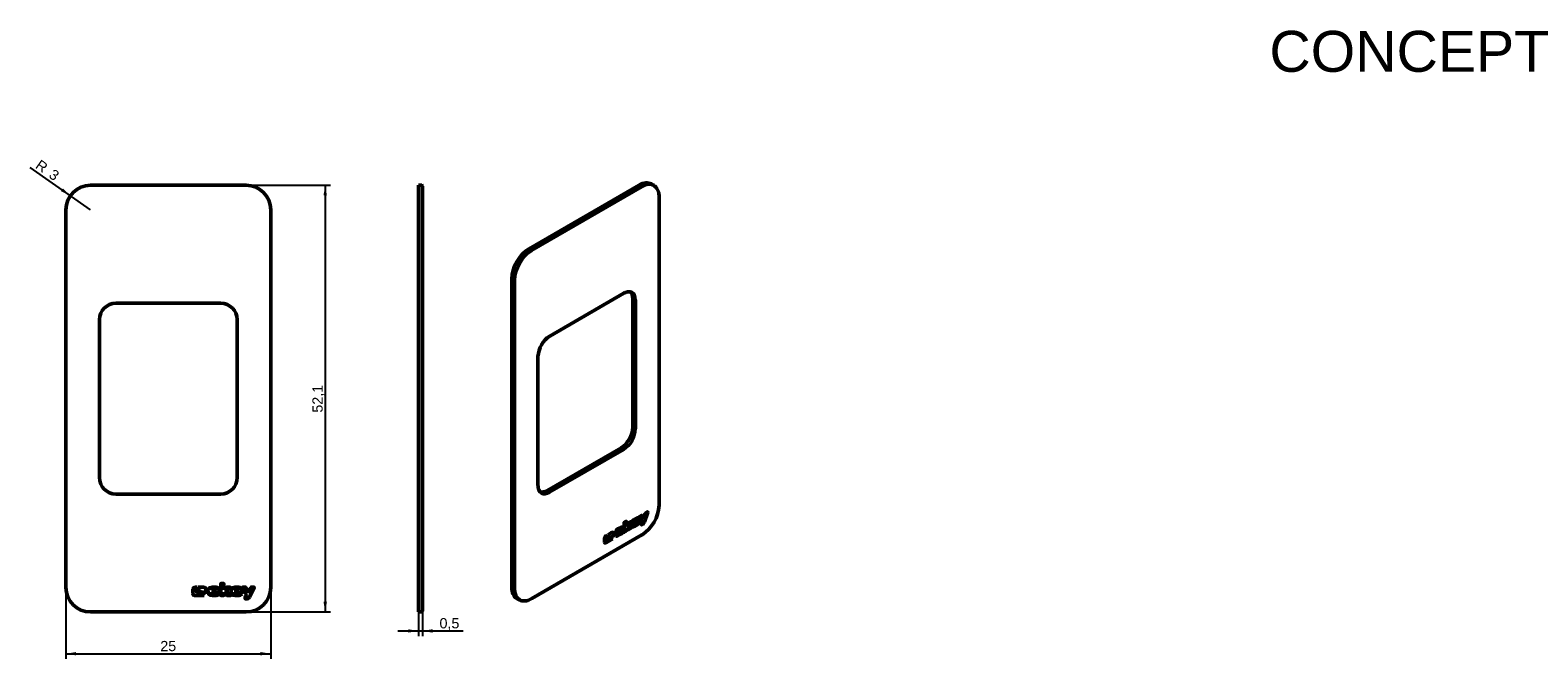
# Model space of a CAD drawing. Header units: millimetres. Extents: x 32 to 400, y 138 to 292.
import ezdxf
from ezdxf.entities.mleader import LeaderData, LeaderLine
from ezdxf.enums import TextEntityAlignment as Align
from ezdxf.math import Vec2, Vec3

# ---------------------------------------------------------------- set-up
doc = ezdxf.new("R2010")
doc.units = ezdxf.units.MM
doc.layers.add('0040_007_EKEY_DL', color=7, linetype='Continuous')
doc.layers.add('Default', color=7, linetype='Continuous')
doc.styles.add('SEACAD_Arial', font='arial.ttf')
doc.dimstyles.new('ISO', dxfattribs={"dimtxt": 2.5, "dimasz": 2.5, "dimexe": 1.25, "dimexo": 0, "dimtad": 1, "dimlfac": 0.5, "dimtxsty": 'SEACAD_Arial', "dimblk1": '_SE_FILLED', "dimblk2": '_SE_FILLED', "dimsah": 1, "dimcen": 1.25, "dimadec": 0, "dimazin": 0, "dimtfac": 0.5, "dimtdec": 3, "dimtmove": 0, "dimatfit": 3, "dimfxl": 1, "dimarcsym": 0})

# ---------------------------------------------------------------- blocks, each defined once
blk = doc.blocks.new('_DOT')
at = {"color": 0}
blk.add_line((0, 0), (-1, 0), dxfattribs=at)
at = {"color": 0, "const_width": 0.333}
blk.add_lwpolyline([(-0.1665, 0, 1), (0.1665, 0, 1)], format="xyb", close=True, dxfattribs=at)
blk = doc.blocks.new('DMBLK42')
at = {"layer": 'Default', "linetype": 'Continuous', "lineweight": 25}
for points in [[(104.19, 251.13), (103.77, 253.63), (103.35, 251.13)], [(104.19, 151.93), (103.35, 151.93), (103.77, 149.43)]]:
    blk.add_hatch(color=176, dxfattribs=at).paths.add_polyline_path(points)
at = {"layer": 'Default', "color": 176, "linetype": 'Continuous', "lineweight": 25}
for p, q in [((84.47, 253.63), (105.02, 253.63)), ((103.77, 253.63), (103.77, 149.43)), ((65.47, 149.43), (105.02, 149.43))]:
    blk.add_line(p, q, dxfattribs=at)
at = {"layer": 'Default', "color": 176, "linetype": 'Continuous', "lineweight": 25, "style": 'SEACAD_Arial'}
blk.add_text('52,1', height=2.5, rotation=90, dxfattribs=at).set_placement((100.65, 198.1), align=Align.TOP_LEFT)
blk = doc.blocks.new('_SE_FILLED')
at = {"color": 0}
blk.add_line((0, 0), (-1, 0), dxfattribs=at)
blk.add_solid([(0, 0), (-1, -0.1665), (-1, 0.1665), (0, 0)], dxfattribs=at)
blk = doc.blocks.new('DMBLK43')
at = {"layer": 'Default', "linetype": 'Continuous', "lineweight": 25}
for points in [[(42.97, 138.82), (42.97, 139.65), (40.47, 139.23)], [(87.97, 138.82), (90.47, 139.23), (87.97, 139.65)]]:
    blk.add_hatch(color=176, dxfattribs=at).paths.add_polyline_path(points)
at = {"layer": 'Default', "color": 176, "linetype": 'Continuous', "lineweight": 25}
for p, q in [((40.47, 155.43), (40.47, 137.98)), ((90.47, 155.43), (90.47, 137.98)), ((40.47, 139.23), (90.47, 139.23))]:
    blk.add_line(p, q, dxfattribs=at)
at = {"layer": 'Default', "color": 176, "linetype": 'Continuous', "lineweight": 25, "style": 'SEACAD_Arial'}
blk.add_text('25', height=2.5, dxfattribs=at).set_placement((63.51, 142.36), align=Align.TOP_LEFT)
blk = doc.blocks.new('DMBLK44')
at = {"layer": 'Default', "linetype": 'Continuous', "lineweight": 25}
for points in [[(124.02, 144.38), (126.52, 144.8), (124.02, 145.22)], [(130.02, 144.38), (130.02, 145.22), (127.52, 144.8)]]:
    blk.add_hatch(color=176, dxfattribs=at).paths.add_polyline_path(points)
at = {"layer": 'Default', "color": 176, "linetype": 'Continuous', "lineweight": 25}
for p, q in [((126.52, 155.43), (126.52, 143.55)), ((127.52, 155.43), (127.52, 143.55)), ((121.52, 144.8), (137.43, 144.8))]:
    blk.add_line(p, q, dxfattribs=at)
at = {"layer": 'Default', "color": 176, "linetype": 'Continuous', "lineweight": 25, "style": 'SEACAD_Arial'}
blk.add_text('0,5', height=2.5, dxfattribs=at).set_placement((131.67, 147.93), align=Align.TOP_LEFT)
blk = doc.blocks.new('DMBLK45')
at = {"layer": 'Default', "linetype": 'Continuous', "lineweight": 25}
blk.add_hatch(color=176, dxfattribs=at).paths.add_polyline_path([(39.28, 252.18), (41.56, 251.08), (39.76, 252.86)])
at = {"layer": 'Default', "color": 176, "linetype": 'Continuous', "lineweight": 25}
blk.add_line((46.47, 247.63), (31.74, 257.99), dxfattribs=at)
at = {"layer": 'Default', "color": 176, "linetype": 'Continuous', "lineweight": 25, "style": 'SEACAD_Arial'}
for s, p in [('R', (34.26, 260.04)), ('3', (37.53, 257.74))]:
    blk.add_text(s, height=2.5, rotation=324.8821, dxfattribs=at).set_placement(p, align=Align.TOP_LEFT)

msp = doc.modelspace()

# ---------------------------------------------------------------- linework, layer by layer
at = {"layer": '0040_007_EKEY_DL', "color": 7, "linetype": 'Continuous', "lineweight": 50}
for p, q in [((46.469, 253.628), (84.469, 253.628)), ((126.515, 247.628), (126.515, 253.628)), ((126.515, 253.628), (127.315, 253.628)), ((127.515, 253.428), (127.515, 247.628)), ((180.403, 253.643), (153.533, 238.13)), ((183.969, 253.614), (183.403, 253.94)), ((185.27, 175.505), (185.27, 250.786)), ((40.469, 155.428), (40.469, 247.628)), ((90.469, 247.628), (90.469, 155.428)), ((126.515, 247.628), (126.515, 155.428)), ((127.515, 247.628), (127.515, 155.428)), ((149.29, 230.781), (149.29, 155.5)), ((78.269, 224.828), (52.669, 224.828)), ((158.583, 216.809), (176.684, 227.261)), ((178.847, 225.964), (178.847, 194.447)), ((48.669, 220.828), (48.669, 182.228)), ((82.269, 182.228), (82.269, 220.828)), ((155.713, 180.322), (155.713, 211.839)), ((176.019, 189.548), (157.917, 179.097)), ((52.669, 178.228), (78.269, 178.228)), ((181.03, 173.05), (180.509, 172.749)), ((181.487, 172.128), (181.064, 173.045)), ((181.064, 173.045), (181.064, 173.045)), ((181.487, 172.128), (181.064, 173.045)), ((181.91, 173.533), (181.487, 172.128)), ((181.709, 171.461), (182.5, 173.84)), ((181.709, 171.461), (182.5, 173.84)), ((182.466, 173.879), (181.943, 173.577)), ((182.5, 173.84), (182.5, 173.84)), ((175.964, 169.51), (175.107, 169.015)), ((175.108, 168.648), (176.438, 169.416)), ((175.109, 168.648), (176.439, 169.416)), ((175.286, 169.323), (175.787, 169.612)), ((175.286, 169.322), (175.787, 169.612)), ((176.474, 169.722), (176.474, 169.722)), ((176.722, 171.242), (176.722, 168.932)), ((177.223, 171.573), (176.759, 171.304)), ((177.257, 169.241), (177.257, 169.875)), ((177.257, 169.875), (177.257, 169.874)), ((177.257, 169.241), (177.257, 169.874)), ((177.257, 169.874), (177.829, 169.542)), ((177.259, 170.337), (177.259, 171.552)), ((177.259, 170.337), (177.259, 171.552)), ((177.721, 171.14), (177.259, 170.337)), ((177.259, 170.337), (177.259, 170.337)), ((178.343, 171.51), (177.747, 171.166)), ((177.747, 170.412), (178.366, 171.451)), ((177.747, 170.412), (178.366, 171.451)), ((177.747, 170.412), (177.747, 170.412)), ((177.747, 170.353), (177.747, 170.353)), ((178.461, 169.965), (177.747, 170.353)), ((177.829, 169.542), (177.829, 169.542)), ((177.855, 169.545), (178.437, 169.881)), ((177.855, 169.545), (178.437, 169.881)), ((178.366, 171.451), (178.366, 171.451)), ((178.368, 171.511), (178.368, 171.511)), ((179.891, 171.775), (179.033, 171.279)), ((179.033, 170.914), (180.363, 171.682)), ((179.033, 170.914), (180.363, 171.682)), ((179.033, 171.28), (179.033, 171.341)), ((179.033, 171.279), (179.033, 171.341)), ((179.033, 171.28), (179.033, 171.279)), ((179.033, 170.914), (179.033, 170.914)), ((179.157, 171.558), (179.765, 171.909)), ((179.157, 171.558), (179.765, 171.909)), ((179.891, 171.836), (179.891, 171.775)), ((180.399, 171.988), (180.399, 171.988)), ((180.477, 172.672), (181.209, 171.357)), ((180.918, 171.066), (180.918, 170.737)), ((181.487, 172.128), (181.487, 172.128)), ((181.709, 171.461), (181.709, 171.461)), ((154.198, 152.714), (181.069, 168.228)), ((171.918, 166.531), (171.918, 167.376)), ((173.883, 167.252), (173.883, 167.252)), ((175.106, 169.015), (175.107, 169.015)), ((175.108, 168.648), (175.109, 168.648)), ((176.436, 169.085), (176.437, 169.085)), ((176.757, 168.911), (177.221, 169.179)), ((176.757, 168.911), (177.222, 169.179)), ((71.469, 153.937), (71.469, 154.972)), ((77.192, 154.725), (75.979, 154.725)), ((76.232, 154.975), (76.941, 154.975)), ((78.263, 156.31), (78.263, 153.481)), ((78.972, 156.361), (78.316, 156.361)), ((79.022, 154.822), (79.022, 156.31)), ((79.676, 155.479), (79.022, 154.822)), ((80.555, 155.493), (79.712, 155.493)), ((79.712, 154.569), (80.589, 155.403)), ((81.532, 154.722), (81.532, 154.797)), ((82.745, 154.722), (81.532, 154.722)), ((81.707, 154.975), (82.567, 154.975)), ((82.745, 154.797), (82.745, 154.722)), ((83.574, 155.406), (84.609, 153.278)), ((84.356, 155.479), (83.619, 155.479)), ((85.001, 154.026), (84.403, 155.448)), ((85.6, 155.448), (85.001, 154.026)), ((85.316, 153.052), (86.434, 155.406)), ((86.387, 155.479), (85.647, 155.479)), ((126.515, 149.428), (126.515, 155.428)), ((127.515, 155.428), (127.515, 149.628)), ((75.981, 154.274), (77.862, 154.274)), ((78.313, 153.431), (78.97, 153.431)), ((79.02, 153.481), (79.02, 154.257)), ((79.02, 154.257), (79.829, 153.445)), ((80.722, 153.517), (79.712, 154.496)), ((79.865, 153.431), (80.689, 153.431)), ((81.532, 154.274), (83.413, 154.274)), ((84.197, 153.128), (84.197, 152.724)), ((150.533, 152.754), (151.098, 152.427)), ((84.469, 149.428), (46.469, 149.428)), ((127.315, 149.428), (126.515, 149.428))]:
    msp.add_line(p, q, dxfattribs=at)
at = {"layer": '0040_007_EKEY_DL', "color": 7, "linetype": 'Continuous', "lineweight": 25}
for p, q in [((154.098, 237.803), (180.969, 253.317)), ((181.11, 253.072), (154.24, 237.558)), ((180.969, 253.317), (180.403, 253.643)), ((185.211, 175.423), (185.211, 250.704)), ((153.533, 238.13), (154.098, 237.803)), ((149.856, 230.455), (149.29, 230.781)), ((149.856, 155.174), (149.856, 230.455)), ((150.139, 230.455), (150.139, 155.174)), ((158.624, 216.901), (176.726, 227.352)), ((179.413, 225.637), (178.847, 225.964)), ((179.413, 194.121), (179.413, 225.637)), ((179.696, 225.637), (179.696, 194.121)), ((155.654, 180.24), (155.654, 211.757)), ((178.847, 194.447), (179.413, 194.121)), ((158.483, 178.771), (176.584, 189.222)), ((176.726, 188.977), (158.624, 178.526)), ((176.584, 189.222), (176.019, 189.548)), ((157.917, 179.097), (158.483, 178.771)), ((175.286, 169.323), (175.286, 169.322)), ((175.787, 169.612), (175.787, 169.612)), ((176.438, 169.416), (176.439, 169.416)), ((177.259, 171.552), (177.259, 171.552)), ((177.855, 169.545), (177.855, 169.545)), ((178.437, 169.881), (178.437, 169.881)), ((179.033, 171.341), (179.033, 171.341)), ((179.157, 171.558), (179.157, 171.558)), ((179.765, 171.909), (179.765, 171.909)), ((180.361, 171.353), (180.361, 171.353)), ((180.363, 171.682), (180.363, 171.682)), ((154.24, 152.806), (181.11, 168.319)), ((176.757, 168.911), (176.757, 168.911)), ((177.221, 169.179), (177.222, 169.179)), ((177.257, 169.241), (177.257, 169.241)), ((149.29, 155.5), (149.856, 155.174))]:
    msp.add_line(p, q, dxfattribs=at)
at = {"layer": '0040_007_EKEY_DL', "color": 7, "linetype": 'Continuous', "lineweight": 50}
for centre, radius, start, end in [((46.469, 247.628), 6, 90, 180), ((84.469, 247.628), 6, 0, 90), ((127.315, 253.428), 0.2, 0, 90), ((181.993, 251.032), 3.286, 355.70651, 46.36011), ((52.669, 220.828), 4, 90, 180), ((78.269, 220.828), 4, 0, 90), ((162.09, 211.47), 6.388, 123.30474, 176.69526), ((52.669, 182.228), 4, 180, 270), ((78.269, 182.228), 4, 270, 0), ((175.969, 176.023), 9.315, 303.19076, 356.80924), ((182.016, 173.488), 0.115, 129.03421, 156.85713), ((182.483, 173.851), 0.0328, 91.63108, 120.5515), ((175.496, 168.994), 0.39, 122.65426, 176.98101), ((175.496, 168.994), 0.39, 122.65426, 176.98101), ((176.799, 171.238), 0.0776, 121.14827, 177.06269), ((177.792, 171.096), 0.0831, 122.90172, 148.33346), ((179.305, 171.329), 0.272, 122.92642, 177.59487), ((179.305, 171.329), 0.272, 122.92642, 177.59487), ((-339.561, 1063.957), 1032.932, 300.152469, 300.219632), ((180.346, 171.376), 0.0278, 81.68326, 124.3388), ((180.71, 171.774), 0.682, 300.49172, 314.48112), ((181.149, 171.338), 0.063, 314.7563, 17.44793), ((172.695, 167.34), 0.779, 122.62379, 177.37621), ((158.319, 192.856), 28.51, 299.31054, 300.14829), ((176.421, 169.108), 0.0278, 81.68326, 124.3388), ((177.18, 169.244), 0.0767, 302.48731, 357.51269), ((177.18, 169.244), 0.0767, 302.48731, 357.51269), ((46.469, 155.428), 6, 180, 270), ((84.469, 155.428), 6, 270, 0), ((152.341, 155.447), 3.304, 254.26195, 304.20077), ((127.315, 149.628), 0.2, 270, 0)]:
    msp.add_arc(centre, radius, start, end, dxfattribs=at)
for centre, major_axis, start_param, end_param in [((180.403, 248.744), (-3, -5.196), 3.1415927, 3.9269908), ((180.969, 248.418), (-3, -5.196), 3.0452956, 3.2448068), ((153.533, 233.231), (-3, -5.196), 3.9269908, 5.4977871), ((176.019, 224.331), (-2, -3.464), 2.3561945, 3.0012266), ((176.019, 192.814), (-2, -3.464), 0.7853982, 2.3561945), ((157.917, 182.363), (2, 3.464), 3.2773282, 3.9269908), ((153.533, 157.95), (3, 5.196), 2.3561945, 3.1415927), ((154.098, 157.623), (3, 5.196), 3.0452956, 3.2448068)]:
    msp.add_ellipse(centre, major_axis=major_axis, ratio=0.5773503, start_param=start_param, end_param=end_param, dxfattribs=at)
at = {"layer": '0040_007_EKEY_DL', "color": 7, "linetype": 'Continuous', "lineweight": 25}
for centre, major_axis, start_param, end_param in [((180.969, 248.418), (-3, -5.196), 3.2448068, 3.9269908), ((180.969, 253.153), (0.1, -0.173), 0.7853982, 2.3561945), ((181.11, 248.336), (-2.9, -5.023), 2.3561945, 3.9269908), ((185.07, 250.786), (-0.2, 0), 2.3561945, 3.1417818), ((154.098, 232.904), (-3, -5.196), 3.9269908, 5.4977871), ((154.24, 232.823), (2.9, 5.023), 0.7853982, 2.3561945), ((154.098, 237.64), (-0.1, 0.173), 3.9269908, 5.4977871), ((149.997, 230.536), (-0.2, 0), 0.7853982, 2.3561945), ((176.584, 227.434), (-0.1, 0.173), 3.1415927, 3.9269908), ((176.726, 223.923), (-2.1, -3.637), 2.3561945, 3.9269908), ((176.584, 224.004), (-2, -3.464), 2.3561945, 3.1413352), ((179.554, 225.719), (-0.2, 0), 0.7853982, 2.3561945), ((158.624, 213.472), (-2.1, -3.637), 3.9269908, 5.4977871), ((158.483, 216.983), (-0.1, 0.173), 3.141973, 3.9269908), ((155.513, 211.839), (-0.2, 0), 2.3561945, 3.1414948), ((176.584, 192.488), (-2, -3.464), 0.7853982, 2.3561945), ((176.726, 192.406), (2.1, 3.637), 3.9269908, 5.4977871), ((179.554, 194.202), (-0.2, 0), 0.7853982, 2.3561945), ((176.584, 189.058), (-0.1, 0.173), 3.9269908, 5.4977871), ((155.513, 180.322), (-0.2, 0), 2.3561945, 3.1415927), ((158.624, 181.955), (2.1, 3.637), 2.3561945, 3.9269908), ((158.483, 182.037), (2, 3.464), 3.1413352, 3.9269908), ((158.483, 178.607), (-0.1, 0.173), 3.9269908, 5.4977871), ((181.11, 173.055), (-2.9, -5.023), 0.7853982, 2.3561945), ((185.07, 175.505), (-0.2, 0), 2.3561945, 3.1415927), ((180.969, 168.401), (-0.1, 0.173), 3.1415927, 3.9269908), ((154.098, 157.623), (3, 5.196), 2.3561945, 3.0452956), ((149.997, 155.255), (-0.2, 0), 0.7853982, 2.3561945), ((154.24, 157.542), (2.9, 5.023), 2.3561945, 3.9269908), ((154.098, 152.888), (-0.1, 0.173), 3.1417815, 3.9269908)]:
    msp.add_ellipse(centre, major_axis=major_axis, ratio=0.5773503, start_param=start_param, end_param=end_param, dxfattribs=at)
at = {"layer": '0040_007_EKEY_DL', "color": 7, "linetype": 'Continuous', "lineweight": 50}
for points, knots in [([(176.684, 227.261), (176.727, 227.285), (176.833, 227.344), (177.023, 227.436), (177.239, 227.52), (177.451, 227.583), (177.656, 227.623), (177.854, 227.641), (178.043, 227.637), (178.223, 227.611), (178.392, 227.562), (178.515, 227.511), (178.572, 227.474), (178.584, 227.466)], [0, 0, 0, 0, 0.0530673, 0.1542374, 0.2553693, 0.3565245, 0.4578375, 0.5595114, 0.6618268, 0.7651247, 0.869733, 0.9758024, 1, 1, 1, 1]), ([(156.483, 178.575), (156.44, 178.6), (156.357, 178.65), (156.229, 178.761), (156.108, 178.899), (156.002, 179.058), (155.911, 179.235), (155.837, 179.43), (155.78, 179.642), (155.739, 179.868), (155.717, 180.1), (155.714, 180.244), (155.713, 180.322)], [0, 0, 0, 0, 0.0831371, 0.1908347, 0.2976912, 0.4031795, 0.5072877, 0.6102959, 0.7125513, 0.8143549, 0.9159291, 1, 1, 1, 1]), ([(176.317, 170.133), (176.127, 170.233), (175.825, 170.043), (175.77, 170.011), (175.689, 169.964), (175.632, 169.931), (175.221, 169.694), (174.526, 169.293), (174.581, 168.664), (174.581, 168.523), (174.581, 168.566), (174.581, 168.389)], [0.08229351, 0.08229351, 0.08229351, 0.08229351, 0.25, 0.25, 0.25, 0.5, 0.5, 0.5, 0.75, 0.75, 1, 1, 1, 1]), ([(176.438, 169.416), (176.458, 169.427), (176.474, 169.454), (176.474, 169.477), (176.474, 169.559), (176.474, 169.641), (176.474, 169.722)], [0, 0, 0, 0, 0.5, 0.5, 0.5, 1, 1, 1, 1]), ([(176.439, 169.416), (176.458, 169.427), (176.474, 169.454), (176.474, 169.477), (176.474, 169.559), (176.474, 169.64), (176.474, 169.722)], [0, 0, 0, 0, 0.5, 0.5, 0.5, 1, 1, 1, 1]), ([(178.437, 169.881), (178.457, 169.893), (178.473, 169.92), (178.473, 169.943), (178.473, 169.954), (178.469, 169.963), (178.461, 169.965)], [0, 0, 0, 0, 0.5, 0.5, 0.5, 1, 1, 1, 1]), ([(178.437, 169.881), (178.457, 169.893), (178.473, 169.92), (178.473, 169.943), (178.473, 169.954), (178.469, 169.963), (178.461, 169.965)], [0, 0, 0, 0, 0.5, 0.5, 0.5, 1, 1, 1, 1]), ([(180.242, 172.399), (180.051, 172.499), (179.75, 172.309), (179.694, 172.277), (179.614, 172.23), (179.557, 172.197), (179.146, 171.96), (178.451, 171.559), (178.506, 170.93), (178.506, 170.789), (178.506, 170.832), (178.506, 170.655)], [0.08229351, 0.08229351, 0.08229351, 0.08229351, 0.25, 0.25, 0.25, 0.5, 0.5, 0.5, 0.75, 0.75, 1, 1, 1, 1]), ([(178.661, 170.193), (178.855, 170.093), (179.224, 170.338), (179.728, 170.629), (180.021, 170.798), (180.229, 171.034), (180.361, 171.353)], [0.16894424, 0.16894424, 0.16894424, 0.16894424, 0.5, 0.5, 0.5, 1, 1, 1, 1]), ([(178.661, 170.193), (178.855, 170.093), (179.224, 170.338), (179.728, 170.629), (180.021, 170.798), (180.23, 171.034), (180.361, 171.353)], [0.16894424, 0.16894424, 0.16894424, 0.16894424, 0.5, 0.5, 0.5, 1, 1, 1, 1]), ([(179.077, 170.735), (179.036, 170.753), (179.033, 170.801), (179.033, 170.816), (179.033, 170.834), (179.033, 170.866), (179.033, 170.914)], [0.22645101, 0.22645101, 0.22645101, 0.22645101, 0.5, 0.5, 0.5, 1, 1, 1, 1]), ([(179.283, 170.79), (179.041, 170.65), (179.033, 170.789), (179.033, 170.816), (179.033, 170.834), (179.033, 170.866), (179.033, 170.914)], [0, 0, 0, 0, 0.5, 0.5, 0.5, 1, 1, 1, 1]), ([(180.363, 171.682), (180.383, 171.693), (180.399, 171.72), (180.399, 171.743), (180.399, 171.825), (180.399, 171.907), (180.399, 171.988)], [0, 0, 0, 0, 0.5, 0.5, 0.5, 1, 1, 1, 1]), ([(180.363, 171.682), (180.383, 171.693), (180.399, 171.72), (180.399, 171.743), (180.399, 171.825), (180.399, 171.906), (180.399, 171.988)], [0, 0, 0, 0, 0.5, 0.5, 0.5, 1, 1, 1, 1]), ([(180.509, 172.749), (180.489, 172.738), (180.474, 172.711), (180.474, 172.688), (180.474, 172.681), (180.475, 172.678), (180.477, 172.672)], [0, 0, 0, 0, 0.5, 0.5, 0.5, 1, 1, 1, 1]), ([(180.918, 170.737), (180.918, 170.714), (180.934, 170.705), (180.954, 170.716), (181.026, 170.758), (181.099, 170.8), (181.17, 170.841), (181.292, 170.911), (181.561, 171.049), (181.709, 171.461)], [0, 0, 0, 0, 0.3333333, 0.3333333, 0.3333333, 0.6666667, 0.6666667, 0.6666667, 1, 1, 1, 1]), ([(181.056, 171.186), (181.022, 171.167), (180.987, 171.147), (180.954, 171.127), (180.934, 171.116), (180.918, 171.089), (180.918, 171.066)], [0, 0, 0, 0, 0.5, 0.5, 0.5, 1, 1, 1, 1]), ([(180.937, 170.711), (180.942, 170.711), (180.947, 170.713), (180.953, 170.716), (181.026, 170.758), (181.099, 170.8), (181.17, 170.841), (181.292, 170.912), (181.561, 171.049), (181.709, 171.461)], [0.23049006, 0.23049006, 0.23049006, 0.23049006, 0.33333333, 0.33333333, 0.33333333, 0.66666667, 0.66666667, 0.66666667, 1, 1, 1, 1]), ([(173.883, 167.252), (173.348, 166.943), (172.811, 166.633), (172.276, 166.324), (172.079, 166.21), (171.918, 166.301), (171.918, 166.531)], [0, 0, 0, 0, 0.5, 0.5, 0.5, 1, 1, 1, 1]), ([(173.883, 167.252), (173.348, 166.943), (172.811, 166.633), (172.275, 166.324), (172.173, 166.265), (172.081, 166.261), (172.015, 166.303)], [0, 0, 0, 0, 0.5, 0.5, 0.5, 0.75976928, 0.75976928, 0.75976928, 0.75976928]), ([(172.637, 168.203), (172.614, 168.17), (172.405, 167.873), (172.405, 167.402), (172.449, 167.323), (172.518, 167.28)], [0, 0, 0, 0, 0.5, 0.5, 0.69673032, 0.69673032, 0.69673032, 0.69673032]), ([(172.638, 168.202), (172.614, 168.17), (172.405, 167.873), (172.405, 167.401), (172.449, 167.323), (172.518, 167.28)], [0, 0, 0, 0, 0.5, 0.5, 0.69673032, 0.69673032, 0.69673032, 0.69673032]), ([(174.152, 167.735), (174.152, 168.043), (174.152, 168.352), (174.152, 168.664), (174.152, 168.891), (173.993, 168.985), (173.794, 168.87), (173.47, 168.683), (173.143, 168.494), (172.819, 168.307)], [0, 0, 0, 0, 0.25, 0.25, 0.25, 0.5, 0.5, 0.5, 1, 1, 1, 1]), ([(172.901, 167.741), (172.94, 167.72), (172.99, 167.708), (173.455, 167.708), (173.871, 167.891), (174.118, 167.756)], [0.4253288, 0.4253288, 0.4253288, 0.4253288, 0.5, 0.5, 0.97745208, 0.97745208, 0.97745208, 0.97745208]), ([(172.901, 167.741), (172.94, 167.72), (172.99, 167.708), (173.455, 167.708), (173.871, 167.891), (174.119, 167.756)], [0.4253288, 0.4253288, 0.4253288, 0.4253288, 0.5, 0.5, 0.97745208, 0.97745208, 0.97745208, 0.97745208]), ([(174.152, 167.735), (174.152, 168.044), (174.152, 168.353), (174.152, 168.664), (174.152, 168.782), (174.109, 168.864), (174.04, 168.9)], [0, 0, 0, 0, 0.25, 0.25, 0.25, 0.37992959, 0.37992959, 0.37992959, 0.37992959]), ([(174.736, 167.927), (174.93, 167.827), (175.299, 168.072), (175.803, 168.363), (176.096, 168.532), (176.303, 168.767), (176.436, 169.085)], [0.16894424, 0.16894424, 0.16894424, 0.16894424, 0.5, 0.5, 0.5, 1, 1, 1, 1]), ([(174.736, 167.927), (174.93, 167.827), (175.299, 168.072), (175.803, 168.363), (176.096, 168.532), (176.303, 168.767), (176.437, 169.085)], [0.16894424, 0.16894424, 0.16894424, 0.16894424, 0.5, 0.5, 0.5, 1, 1, 1, 1]), ([(175.153, 168.469), (175.111, 168.487), (175.108, 168.535), (175.108, 168.55), (175.108, 168.568), (175.108, 168.6), (175.108, 168.648)], [0.22645101, 0.22645101, 0.22645101, 0.22645101, 0.5, 0.5, 0.5, 1, 1, 1, 1]), ([(175.358, 168.524), (175.116, 168.384), (175.109, 168.523), (175.109, 168.55), (175.109, 168.568), (175.109, 168.6), (175.109, 168.648)], [0, 0, 0, 0, 0.5, 0.5, 0.5, 1, 1, 1, 1]), ([(72.487, 155.476), (72.454, 155.452), (72.159, 155.237), (72.159, 154.407), (72.557, 154.227), (72.935, 154.096)], [0, 0, 0, 0, 0.5, 0.5, 1, 1, 1, 1]), ([(72.743, 155.476), (72.716, 155.416), (72.479, 154.875), (73.669, 154.279), (74.287, 154.215), (74.629, 153.832)], [0, 0, 0, 0, 0.5, 0.5, 1, 1, 1, 1]), ([(74.629, 153.832), (74.629, 154.21), (74.629, 154.588), (74.629, 154.969), (74.629, 155.248), (74.404, 155.476), (74.123, 155.476), (73.664, 155.476), (73.202, 155.476), (72.743, 155.476)], [0, 0, 0, 0, 0.25, 0.25, 0.25, 0.5, 0.5, 0.5, 1, 1, 1, 1]), ([(77.912, 154.624), (77.923, 155.52), (77.033, 155.476), (76.916, 155.476), (76.802, 155.476), (76.722, 155.476), (76.14, 155.476), (75.158, 155.476), (75.236, 154.666), (75.236, 154.494), (75.236, 154.547), (75.236, 154.33)], [0, 0, 0, 0, 0.25, 0.25, 0.25, 0.5, 0.5, 0.5, 0.75, 0.75, 1, 1, 1, 1]), ([(77.862, 154.274), (77.89, 154.274), (77.912, 154.296), (77.912, 154.324), (77.912, 154.424), (77.912, 154.524), (77.912, 154.624)], [0, 0, 0, 0, 0.5, 0.5, 0.5, 1, 1, 1, 1]), ([(83.463, 154.624), (83.474, 155.52), (82.584, 155.476), (82.467, 155.476), (82.353, 155.476), (82.272, 155.476), (81.691, 155.476), (80.708, 155.476), (80.786, 154.666), (80.786, 154.494), (80.786, 154.547), (80.786, 154.33)], [0, 0, 0, 0, 0.25, 0.25, 0.25, 0.5, 0.5, 0.5, 0.75, 0.75, 1, 1, 1, 1]), ([(83.413, 154.274), (83.441, 154.274), (83.463, 154.296), (83.463, 154.324), (83.463, 154.424), (83.463, 154.524), (83.463, 154.624)], [0, 0, 0, 0, 0.5, 0.5, 0.5, 1, 1, 1, 1]), ([(83.619, 155.479), (83.591, 155.479), (83.569, 155.456), (83.569, 155.429), (83.569, 155.42), (83.571, 155.415), (83.574, 155.406)], [0, 0, 0, 0, 0.5, 0.5, 0.5, 1, 1, 1, 1]), ([(74.248, 153.431), (73.491, 153.431), (72.732, 153.431), (71.975, 153.431), (71.697, 153.431), (71.469, 153.656), (71.469, 153.937)], [0, 0, 0, 0, 0.5, 0.5, 0.5, 1, 1, 1, 1]), ([(75.236, 154.33), (75.247, 153.345), (75.887, 153.434), (76.964, 153.434), (77.378, 153.434), (77.67, 153.576), (77.859, 153.87)], [0, 0, 0, 0, 0.5, 0.5, 0.5, 1, 1, 1, 1]), ([(76.335, 153.946), (75.993, 153.946), (75.981, 154.121), (75.981, 154.154), (75.981, 154.177), (75.981, 154.215), (75.981, 154.274)], [0, 0, 0, 0, 0.5, 0.5, 0.5, 1, 1, 1, 1]), ([(80.689, 153.431), (80.717, 153.431), (80.739, 153.453), (80.739, 153.481), (80.739, 153.495), (80.733, 153.509), (80.722, 153.517)], [0, 0, 0, 0, 0.5, 0.5, 0.5, 1, 1, 1, 1]), ([(80.786, 154.33), (80.797, 153.345), (81.437, 153.434), (82.514, 153.434), (82.929, 153.434), (83.224, 153.576), (83.41, 153.873)], [0, 0, 0, 0, 0.5, 0.5, 0.5, 1, 1, 1, 1]), ([(81.885, 153.946), (81.543, 153.946), (81.532, 154.121), (81.532, 154.154), (81.532, 154.177), (81.532, 154.215), (81.532, 154.274)], [0, 0, 0, 0, 0.5, 0.5, 0.5, 1, 1, 1, 1]), ([(84.392, 153.178), (84.345, 153.178), (84.295, 153.178), (84.247, 153.178), (84.22, 153.178), (84.197, 153.155), (84.197, 153.128)], [0, 0, 0, 0, 0.5, 0.5, 0.5, 1, 1, 1, 1]), ([(84.197, 152.724), (84.197, 152.696), (84.22, 152.674), (84.247, 152.674), (84.35, 152.674), (84.453, 152.674), (84.554, 152.674), (84.726, 152.674), (85.107, 152.652), (85.316, 153.052)], [0, 0, 0, 0, 0.3333333, 0.3333333, 0.3333333, 0.6666667, 0.6666667, 0.6666667, 1, 1, 1, 1])]:
    msp.add_open_spline(points, degree=3, knots=knots, dxfattribs=at)
for points in [[(181.064, 173.045), (181.058, 173.057), (181.046, 173.059), (181.03, 173.05)], [(182.5, 173.84), (182.508, 173.865), (182.5, 173.885), (182.482, 173.884)], [(182.5, 173.84), (182.504, 173.854), (182.504, 173.866), (182.499, 173.874)], [(175.787, 169.612), (175.886, 169.669), (175.964, 169.623), (175.964, 169.51)], [(175.787, 169.612), (175.84, 169.643), (175.887, 169.644), (175.92, 169.62)], [(176.474, 169.722), (176.476, 169.93), (176.428, 170.047), (176.355, 170.107)], [(176.474, 169.722), (176.476, 169.93), (176.428, 170.047), (176.355, 170.107)], [(177.259, 171.552), (177.259, 171.575), (177.243, 171.584), (177.223, 171.573)], [(177.259, 171.552), (177.259, 171.568), (177.251, 171.577), (177.24, 171.577)], [(177.747, 170.353), (177.733, 170.361), (177.733, 170.386), (177.747, 170.412)], [(177.747, 170.353), (177.733, 170.361), (177.733, 170.386), (177.747, 170.412)], [(177.829, 169.542), (177.835, 169.538), (177.845, 169.539), (177.855, 169.545)], [(177.829, 169.542), (177.835, 169.538), (177.845, 169.539), (177.855, 169.545)], [(178.368, 171.511), (178.363, 171.517), (178.353, 171.516), (178.343, 171.51)], [(178.366, 171.451), (178.38, 171.475), (178.382, 171.501), (178.368, 171.511)], [(178.366, 171.451), (178.38, 171.475), (178.382, 171.501), (178.368, 171.511)], [(178.506, 170.655), (178.509, 170.398), (178.557, 170.258), (178.647, 170.201)], [(179.765, 171.909), (179.796, 171.927), (179.825, 171.93), (179.847, 171.921)], [(179.765, 171.909), (179.796, 171.927), (179.825, 171.93), (179.847, 171.921)], [(179.862, 171.913), (179.88, 171.898), (179.891, 171.872), (179.891, 171.836)], [(180.399, 171.988), (180.401, 172.218), (180.342, 172.337), (180.256, 172.391)], [(180.399, 171.988), (180.401, 172.218), (180.342, 172.337), (180.256, 172.391)], [(180.361, 171.353), (180.371, 171.377), (180.367, 171.402), (180.349, 171.403)], [(180.361, 171.353), (180.371, 171.377), (180.367, 171.402), (180.35, 171.403)], [(172.533, 167.271), (172.64, 167.214), (172.799, 167.231), (172.954, 167.259)], [(172.819, 168.307), (172.803, 168.257), (172.684, 167.876), (172.887, 167.749)], [(172.954, 167.259), (173.214, 167.311), (173.771, 167.473), (173.883, 167.252)], [(173.807, 167.326), (173.84, 167.309), (173.866, 167.284), (173.883, 167.252)], [(174.581, 168.389), (174.584, 168.132), (174.632, 167.992), (174.722, 167.935)], [(176.405, 169.13), (176.308, 169.074), (175.439, 168.571), (175.358, 168.524)], [(176.436, 169.085), (176.446, 169.109), (176.442, 169.134), (176.425, 169.135)], [(176.437, 169.085), (176.446, 169.109), (176.442, 169.134), (176.425, 169.135)], [(176.722, 168.932), (176.722, 168.909), (176.738, 168.9), (176.757, 168.911)], [(176.74, 168.906), (176.745, 168.906), (176.751, 168.908), (176.757, 168.911)], [(71.469, 154.972), (71.469, 155.25), (71.694, 155.479), (71.975, 155.479)], [(71.975, 155.479), (72.148, 155.476), (72.317, 155.476), (72.487, 155.476)], [(75.979, 154.725), (75.979, 154.861), (76.093, 154.975), (76.232, 154.975)], [(76.941, 154.975), (77.08, 154.975), (77.192, 154.864), (77.192, 154.725)], [(78.316, 156.361), (78.285, 156.361), (78.263, 156.338), (78.263, 156.31)], [(79.022, 156.31), (79.022, 156.338), (79, 156.361), (78.972, 156.361)], [(79.712, 155.493), (79.698, 155.493), (79.687, 155.487), (79.676, 155.479)], [(80.592, 155.476), (80.583, 155.487), (80.569, 155.493), (80.555, 155.493)], [(80.589, 155.403), (80.608, 155.423), (80.611, 155.454), (80.592, 155.476)], [(81.532, 154.797), (81.532, 154.894), (81.61, 154.975), (81.707, 154.975)], [(82.567, 154.975), (82.664, 154.975), (82.745, 154.897), (82.745, 154.797)], [(84.403, 155.448), (84.395, 155.467), (84.378, 155.479), (84.356, 155.479)], [(85.647, 155.479), (85.643, 155.477), (85.608, 155.467), (85.6, 155.448)], [(86.409, 155.473), (86.404, 155.476), (86.395, 155.479), (86.387, 155.479)], [(86.434, 155.406), (86.445, 155.431), (86.434, 155.462), (86.409, 155.473)], [(72.935, 154.096), (73.302, 153.976), (74.09, 153.781), (74.248, 153.431)], [(77.815, 153.948), (77.678, 153.948), (76.449, 153.946), (76.335, 153.946)], [(77.843, 153.94), (77.834, 153.946), (77.826, 153.948), (77.815, 153.948)], [(77.859, 153.87), (77.873, 153.893), (77.868, 153.926), (77.843, 153.94)], [(78.263, 153.481), (78.263, 153.453), (78.285, 153.431), (78.313, 153.431)], [(78.97, 153.431), (78.997, 153.431), (79.02, 153.453), (79.02, 153.481)], [(79.712, 154.496), (79.693, 154.516), (79.693, 154.547), (79.712, 154.569)], [(79.829, 153.445), (79.838, 153.436), (79.852, 153.431), (79.865, 153.431)], [(83.365, 153.951), (83.229, 153.951), (81.999, 153.946), (81.885, 153.946)], [(83.393, 153.943), (83.385, 153.948), (83.377, 153.951), (83.365, 153.951)], [(83.41, 153.873), (83.424, 153.896), (83.418, 153.929), (83.393, 153.943)], [(84.579, 153.208), (84.512, 153.186), (84.451, 153.178), (84.392, 153.178)], [(84.609, 153.278), (84.62, 153.253), (84.612, 153.222), (84.587, 153.211)]]:
    msp.add_open_spline(points, degree=3, dxfattribs=at)

# ---------------------------------------------------------------- dimensions: what is measured, and where the dimension line sits
at = {"layer": 'Default', "color": 176, "linetype": 'Continuous', "lineweight": 25}
dim = msp.add_radius_dim(center=(46.469, 247.628), mpoint=(41.561, 251.08), text='\\A1;<>', dimstyle='ISO', override={"dimtolj": 1}, dxfattribs=at)
dim.commit()
dim.dimension.update_dxf_attribs({"geometry": 'DMBLK45', "text_midpoint": (38.046, 253.552), "dimtype": 164})
for base, p1, p2, angle, picture, middle, dimtype in [((103.77, 149.428), (84.469, 253.628), (65.469, 149.428), 90, 'DMBLK42', (103.77, 201.528), 160), ((40.469, 139.234), (40.469, 247.628), (90.469, 247.628), 0, 'DMBLK43', (65.469, 139.234), 161), ((126.515, 144.8), (126.515, 155.428), (127.515, 155.428), 0, 'DMBLK44', (130.791, 144.8), 161)]:
    dim = msp.add_linear_dim(base=base, p1=p1, p2=p2, angle=angle, text='\\A1;<>', dimstyle='ISO', dxfattribs=at)
    dim.commit()
    dim.dimension.update_dxf_attribs({"geometry": picture, "text_midpoint": middle, "dimtype": dimtype})

# ---------------------------------------------------------------- leaders
at = {"layer": 'Default', "color": 254, "linetype": 'Continuous', "lineweight": 25}
ml = msp.add_multileader_mtext('Standard', dxfattribs=at)
ml.set_content('{\\pxsm0.9;\\fArial|b0||i0||c0|p34;\\W1.;CONCEPT\\P}', color=256)
ml.set_leader_properties()
ml.set_arrow_properties(name='DOT')
ml.build(insert=Vec2(0, 0))
ml.multileader.update_dxf_attribs({"leader_type": 0, "dogleg_length": 0, "arrow_head_size": 10})
ctx = ml.context
ctx.base_point, ctx.char_height, ctx.arrow_head_size, ctx.landing_gap_size = Vec3(332.255, 286.245), 10, 10, 3.5
ctx.mtext.insert = Vec3(334.255, 291.33)

doc.saveas('drawing.dxf')
